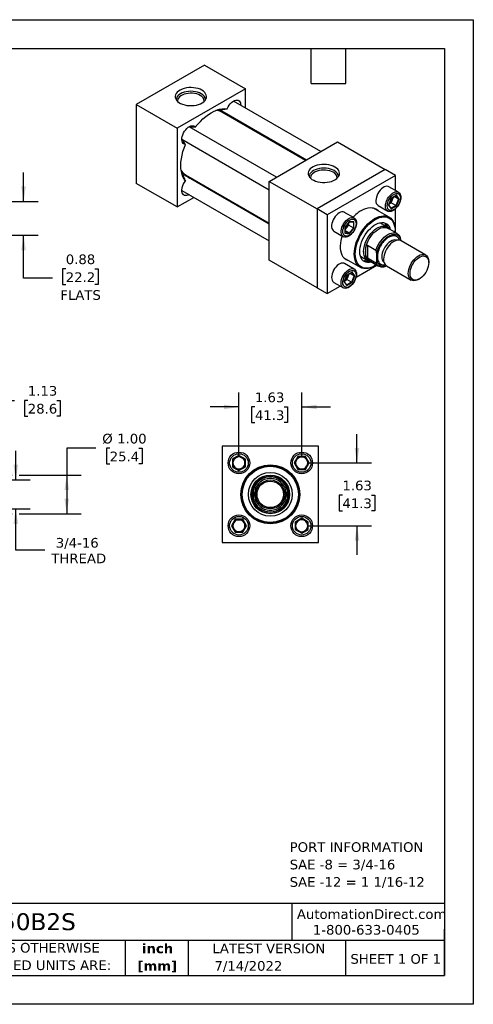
# Model space of a CAD drawing. Header units: inches. Extents: x 0 to 33, y 0 to 25.5.
# Tile 3 of 3: x 21.2 to 33, y 0 to 25.5. Entities that reach past the tile are written whole.
import ezdxf

# ---------------------------------------------------------------- set-up
doc = ezdxf.new("R2010")
doc.units = ezdxf.units.IN
doc.header["$LTSCALE"] = 3
doc.header["$MEASUREMENT"] = 0
doc.linetypes.add('SLD-Solid', pattern=[0])
doc.layers.add('DIMENSIONS', color=140, linetype='SLD-Solid', lineweight=25)
doc.layers.add('TEXT', color=140, linetype='SLD-Solid', lineweight=25)
doc.styles.add('SLDTEXTSTYLE0', font='VERDANA.TTF')
doc.styles.add('SLDTEXTSTYLE1', font='VERDANAB.TTF')
doc.dimstyles.new('SLDDIMSTYLE0', dxfattribs={"dimtxt": 0.254883, "dimasz": 0.39, "dimexe": 0, "dimexo": 0.0625, "dimgap": 0.063721, "dimtad": 0, "dimtih": 1, "dimtoh": 1, "dimrnd": 1e-09, "dimzin": 4, "dimdsep": 46, "dimtxsty": 'SLDTEXTSTYLE0', "dimsah": 1, "dimcen": 0.09, "dimadec": 0, "dimazin": 1, "dimtfac": 1, "dimtofl": 0, "dimtmove": 0, "dimatfit": 3, "dimfxl": 0, "dimfrac": 2, "dimtolj": 1, "dimtzin": 12, "dimarcsym": 0})
doc.dimstyles.new('SLDDIMSTYLE1', dxfattribs={"dimtxt": 0.254883, "dimasz": 0.39, "dimexe": 0, "dimexo": 0.0625, "dimgap": 0.063721, "dimtad": 0, "dimtih": 1, "dimtoh": 1, "dimrnd": 1e-09, "dimzin": 12, "dimdsep": 46, "dimtxsty": 'SLDTEXTSTYLE0', "dimsah": 1, "dimcen": 0.09, "dimadec": 0, "dimazin": 3, "dimtfac": 1, "dimtofl": 0, "dimtmove": 0, "dimatfit": 3, "dimfxl": 0, "dimfrac": 2, "dimtolj": 1, "dimtzin": 12, "dimarcsym": 0})
doc.dimstyles.new('SLDDIMSTYLE2', dxfattribs={"dimtxt": 0.254883, "dimasz": 0.39, "dimexe": 0, "dimexo": 0.0625, "dimgap": 0.063721, "dimtad": 0, "dimtih": 1, "dimtoh": 1, "dimrnd": 1e-09, "dimzin": 12, "dimdsep": 46, "dimtxsty": 'SLDTEXTSTYLE0', "dimsah": 1, "dimcen": 0.09, "dimadec": 0, "dimazin": 3, "dimtfac": 1, "dimtmove": 0, "dimatfit": 0, "dimfxl": 0, "dimfrac": 2, "dimtolj": 1, "dimtzin": 12, "dimarcsym": 0})
doc.dimstyles.new('SLDDIMSTYLE3', dxfattribs={"dimtxt": 0.254883, "dimasz": 0.39, "dimexe": 0, "dimexo": 0.0625, "dimgap": 0.063721, "dimtad": 0, "dimtih": 1, "dimtoh": 1, "dimrnd": 1e-09, "dimdsep": 46, "dimtxsty": 'SLDTEXTSTYLE0', "dimsah": 1, "dimcen": 0.09, "dimadec": 0, "dimazin": 2, "dimtfac": 1, "dimtmove": 0, "dimatfit": 0, "dimfxl": 0, "dimfrac": 2, "dimtolj": 1, "dimtzin": 12, "dimarcsym": 0})

# ---------------------------------------------------------------- blocks, each defined once
blk = doc.blocks.new('SW_NOTE_0')
at = {"layer": 'TEXT', "color": 0, "char_height": 0.25, "attachment_point": 1, "style": 'SLDTEXTSTYLE0'}
for s, insert in [('PORT INFORMATION', (0, 0.318)), ('SAE -8 = 3/4-16', (0, -0.134)), ('SAE -12 = 1 1/16-12', (0, -0.585))]:
    blk.add_mtext(s, dxfattribs=dict(at, insert=insert))
blk = doc.blocks.new('SW_NOTE_0_1')
at = {"layer": 'TEXT', "color": 0, "char_height": 0.25, "attachment_point": 2, "style": 'SLDTEXTSTYLE1'}
for s, insert in [('inch', (0.375, 0.318)), ('[mm]', (0.367, -0.134))]:
    blk.add_mtext(s, dxfattribs=dict(at, insert=insert))
blk = doc.blocks.new('SW_NOTE_0_2')
at = {"layer": 'TEXT', "color": 0, "char_height": 0.25, "attachment_point": 1, "style": 'SLDTEXTSTYLE0'}
for s, insert in [('UNLESS OTHERWISE ', (0, 0.318)), ('SPECIFIED UNITS ARE:', (0, -0.134))]:
    blk.add_mtext(s, dxfattribs=dict(at, insert=insert))
blk = doc.blocks.new('_D_2')
at = {"layer": 'DIMENSIONS'}
for p, q in [((19.041, 13.81), (19.041, 16.013)), ((20.166, 13.701), (20.166, 16.013)), ((19.041, 15.638), (20.166, 15.638)), ((20.166, 15.638), (21.11, 15.638)), ((21.456, 15.638), (21.37, 15.638)), ((21.37, 15.638), (21.37, 15.233)), ((22.213, 15.638), (22.299, 15.638)), ((22.299, 15.638), (22.299, 15.233)), ((21.37, 15.233), (21.456, 15.233)), ((22.299, 15.233), (22.213, 15.233))]:
    blk.add_line(p, q, dxfattribs=at)
for points in [[(19.041, 15.638), (19.431, 15.578), (19.431, 15.698)], [(20.166, 15.638), (19.776, 15.698), (19.776, 15.578)]]:
    blk.add_solid(points, dxfattribs=at)
at = {"layer": 'DIMENSIONS', "char_height": 0.25, "attachment_point": 1, "style": 'SLDTEXTSTYLE0'}
for s, insert in [('1.13', (21.456, 16.013)), ('28.6', (21.456, 15.551))]:
    blk.add_mtext(s, dxfattribs=dict(at, insert=insert))
blk = doc.blocks.new('_D_3')
at = {"layer": 'DIMENSIONS'}
for p, q in [((21.145, 13.582), (21.145, 14.332)), ((20.285, 13.582), (21.52, 13.582)), ((20.285, 12.832), (21.52, 12.832)), ((21.145, 11.761), (21.145, 12.832)), ((21.895, 11.761), (21.145, 11.761))]:
    blk.add_line(p, q, dxfattribs=at)
for points in [[(21.145, 13.582), (21.205, 13.972), (21.085, 13.972)], [(21.145, 12.832), (21.085, 12.442), (21.205, 12.442)]]:
    blk.add_solid(points, dxfattribs=at)
at = {"layer": 'DIMENSIONS', "char_height": 0.25, "attachment_point": 1, "style": 'SLDTEXTSTYLE0'}
for s, insert in [('3/4-16', (22.182, 12.078)), ('THREAD', (22.066, 11.673))]:
    blk.add_mtext(s, dxfattribs=dict(at, insert=insert))
blk = doc.blocks.new('_D_4')
at = {"layer": 'DIMENSIONS'}
for p, q in [((23.215, 14.402), (22.465, 14.402)), ((22.465, 14.402), (22.465, 13.707)), ((23.578, 14.402), (23.493, 14.402)), ((23.493, 14.402), (23.493, 13.997)), ((24.336, 14.402), (24.421, 14.402)), ((24.421, 14.402), (24.421, 13.997)), ((23.493, 13.997), (23.578, 13.997)), ((24.421, 13.997), (24.336, 13.997)), ((18.772, 13.707), (20.076, 13.707)), ((20.256, 13.707), (21.055, 13.707)), ((21.235, 13.707), (22.84, 13.707)), ((22.465, 13.707), (22.465, 12.707)), ((18.772, 12.707), (21.055, 12.707)), ((21.235, 12.707), (22.84, 12.707))]:
    blk.add_line(p, q, dxfattribs=at)
for points in [[(22.465, 13.707), (22.405, 13.317), (22.525, 13.317)], [(22.465, 12.707), (22.525, 13.097), (22.405, 13.097)]]:
    blk.add_solid(points, dxfattribs=at)
at = {"layer": 'DIMENSIONS', "char_height": 0.25, "attachment_point": 1, "style": 'SLDTEXTSTYLE0'}
for s, insert in [('%%c', (23.386, 14.776)), ('1.00', (23.771, 14.776)), ('25.4', (23.578, 14.314))]:
    blk.add_mtext(s, dxfattribs=dict(at, insert=insert))
blk = doc.blocks.new('_D_6')
at = {"layer": 'DIMENSIONS'}
for p, q in [((26.928, 14.17), (26.928, 15.845)), ((28.553, 14.17), (28.553, 15.845)), ((26.928, 15.47), (26.178, 15.47)), ((27.341, 15.47), (27.256, 15.47)), ((27.256, 15.47), (27.256, 15.065)), ((28.099, 15.47), (28.184, 15.47)), ((28.184, 15.47), (28.184, 15.065)), ((28.553, 15.47), (29.303, 15.47)), ((27.256, 15.065), (27.341, 15.065)), ((28.184, 15.065), (28.099, 15.065))]:
    blk.add_line(p, q, dxfattribs=at)
for points in [[(26.928, 15.47), (26.538, 15.53), (26.538, 15.41)], [(28.553, 15.47), (28.943, 15.41), (28.943, 15.53)]]:
    blk.add_solid(points, dxfattribs=at)
at = {"layer": 'DIMENSIONS', "char_height": 0.25, "attachment_point": 1, "style": 'SLDTEXTSTYLE0'}
for s, insert in [('1.63', (27.341, 15.845)), ('41.3', (27.341, 15.383))]:
    blk.add_mtext(s, dxfattribs=dict(at, insert=insert))
blk = doc.blocks.new('_D_7')
at = {"layer": 'DIMENSIONS'}
for p, q in [((29.986, 14.02), (29.986, 14.77)), ((28.703, 14.02), (30.361, 14.02)), ((29.608, 13.187), (29.522, 13.187)), ((29.522, 13.187), (29.522, 12.782)), ((30.365, 13.187), (30.451, 13.187)), ((30.451, 13.187), (30.451, 12.782)), ((29.522, 12.782), (29.608, 12.782)), ((30.451, 12.782), (30.365, 12.782)), ((28.703, 12.395), (30.361, 12.395)), ((29.986, 12.395), (29.986, 11.645))]:
    blk.add_line(p, q, dxfattribs=at)
for points in [[(29.986, 14.02), (30.046, 14.41), (29.926, 14.41)], [(29.986, 12.395), (29.926, 12.005), (30.046, 12.005)]]:
    blk.add_solid(points, dxfattribs=at)
at = {"layer": 'DIMENSIONS', "char_height": 0.25, "attachment_point": 1, "style": 'SLDTEXTSTYLE0'}
for s, insert in [('1.63', (29.608, 13.562)), ('41.3', (29.608, 13.1))]:
    blk.add_mtext(s, dxfattribs=dict(at, insert=insert))
blk = doc.blocks.new('_D_11')
at = {"layer": 'DIMENSIONS'}
for p, q in [((21.347, 20.795), (21.347, 21.545)), ((19.191, 20.795), (21.722, 20.795)), ((19.191, 19.92), (21.722, 19.92)), ((21.347, 18.807), (21.347, 19.92)), ((22.44, 19.045), (22.354, 19.045)), ((22.354, 19.045), (22.354, 18.64)), ((23.197, 19.045), (23.283, 19.045)), ((23.283, 19.045), (23.283, 18.64)), ((22.097, 18.807), (21.347, 18.807)), ((22.354, 18.64), (22.44, 18.64)), ((23.283, 18.64), (23.197, 18.64))]:
    blk.add_line(p, q, dxfattribs=at)
for points in [[(21.347, 20.795), (21.407, 21.185), (21.287, 21.185)], [(21.347, 19.92), (21.287, 19.53), (21.407, 19.53)]]:
    blk.add_solid(points, dxfattribs=at)
at = {"layer": 'DIMENSIONS', "char_height": 0.25, "attachment_point": 1, "style": 'SLDTEXTSTYLE0'}
for s, insert in [('0.88', (22.44, 19.42)), ('22.2', (22.44, 18.957)), ('FLATS', (22.299, 18.495))]:
    blk.add_mtext(s, dxfattribs=dict(at, insert=insert))

msp = doc.modelspace()

# ---------------------------------------------------------------- linework, layer by layer
at = {"color": 7, "linetype": 'SLD-Solid'}
for p, q in [((0, 25.5), (33, 25.5)), ((33, 25.5), (33, 0)), ((33, 0), (0, 0))]:
    msp.add_line(p, q, dxfattribs=at)
for p, q in [((26.034, 24.324), (24.267, 23.304)), ((26.034, 24.324), (27.095, 23.712)), ((27.095, 23.712), (25.327, 22.691)), ((27.095, 23.214), (27.095, 23.712)), ((24.267, 23.304), (24.267, 21.262)), ((24.267, 23.304), (25.327, 22.691)), ((29.05, 22.085), (26.785, 23.393)), ((26.4, 23.157), (26.364, 23.163)), ((26.403, 23.14), (26.4, 23.157)), ((26.41, 23.138), (26.405, 23.156)), ((26.48, 23.136), (28.675, 21.869)), ((28.651, 21.855), (26.481, 23.108)), ((26.569, 23.057), (26.564, 23.062)), ((27.901, 21.422), (25.636, 22.729)), ((26.975, 22.85), (26.983, 22.818)), ((27.095, 22.753), (27.095, 22.781)), ((25.327, 22.691), (25.327, 20.65)), ((25.449, 22.404), (27.714, 21.097)), ((27.714, 21.314), (29.481, 22.334)), ((29.481, 22.334), (30.719, 21.62)), ((25.437, 21.557), (25.461, 21.529)), ((25.461, 21.529), (25.477, 21.535)), ((25.463, 21.526), (25.482, 21.53)), ((27.714, 20.203), (25.518, 21.471)), ((25.544, 21.484), (27.714, 20.231)), ((25.624, 21.434), (25.632, 21.433)), ((25.657, 21.391), (25.624, 21.434)), ((30.719, 21.62), (28.951, 20.599)), ((30.984, 21.467), (29.216, 20.446)), ((30.984, 21.467), (30.719, 21.62)), ((30.984, 21.077), (30.984, 21.467)), ((25.327, 20.65), (24.267, 21.262)), ((26.045, 21.194), (26.014, 21.184)), ((27.714, 21.314), (28.951, 20.599)), ((27.714, 19.272), (27.714, 21.314)), ((31.064, 21.031), (30.815, 21.174)), ((25.449, 21.078), (27.714, 19.77)), ((26.133, 21.115), (26.158, 21.129)), ((31.008, 20.953), (30.872, 20.874)), ((30.873, 20.872), (31.003, 20.947)), ((31.06, 20.856), (30.953, 20.918)), ((30.998, 20.944), (31.06, 20.856)), ((31.075, 20.856), (31.008, 20.953)), ((25.327, 20.65), (25.758, 20.899)), ((30.534, 20.688), (30.783, 20.544)), ((30.872, 20.874), (30.804, 20.699)), ((30.804, 20.699), (30.872, 20.603)), ((30.807, 20.703), (30.873, 20.872)), ((30.871, 20.615), (30.808, 20.705)), ((30.817, 20.728), (30.875, 20.761)), ((30.996, 20.691), (30.869, 20.618)), ((30.872, 20.603), (31.008, 20.681)), ((30.875, 20.761), (30.907, 20.844)), ((30.996, 20.691), (30.875, 20.761)), ((30.907, 20.844), (30.93, 20.905)), ((31.06, 20.856), (30.996, 20.691)), ((31.008, 20.681), (31.075, 20.856)), ((28.951, 20.599), (28.951, 18.558)), ((29.216, 20.446), (28.951, 20.599)), ((29.216, 20.446), (29.216, 18.405)), ((29.915, 20.367), (29.666, 20.511)), ((30.819, 20.386), (30.398, 20.629)), ((30.984, 19.984), (30.984, 20.604)), ((29.791, 20.271), (29.673, 20.125)), ((29.676, 20.125), (29.789, 20.266)), ((29.717, 20.11), (29.772, 20.179)), ((29.772, 20.179), (29.772, 20.246)), ((29.772, 20.179), (29.894, 20.109)), ((29.788, 20.265), (29.897, 20.255)), ((29.908, 20.261), (29.791, 20.271)), ((29.894, 20.255), (29.894, 20.109)), ((29.908, 20.104), (29.908, 20.261)), ((30.761, 20.132), (30.574, 20.239)), ((29.385, 20.024), (29.634, 19.881)), ((29.673, 20.125), (29.673, 19.968)), ((29.673, 19.968), (29.791, 19.958)), ((29.676, 19.976), (29.676, 20.126)), ((29.676, 20.059), (29.717, 20.11)), ((29.784, 19.971), (29.676, 20.033)), ((29.784, 19.971), (29.676, 19.981)), ((29.894, 20.109), (29.784, 19.971)), ((29.791, 19.958), (29.908, 20.104)), ((31.027, 19.959), (30.784, 20.1)), ((30.974, 20.027), (30.974, 20.043)), ((30.255, 19.658), (30.476, 19.531)), ((30.255, 19.658), (30.255, 19.32)), ((31.117, 19.801), (31.117, 19.781)), ((31.768, 19.406), (31.128, 19.776)), ((30.211, 19.391), (30.211, 19.588)), ((30.498, 19.254), (30.498, 19.444)), ((28.951, 18.558), (27.714, 19.272)), ((29.649, 19.331), (30.07, 19.088)), ((29.915, 19.04), (29.666, 19.184)), ((29.964, 18.836), (30.5, 19.146)), ((30.074, 19.373), (30.261, 19.266)), ((30.476, 19.193), (30.255, 19.32)), ((30.3, 19.261), (30.543, 19.121)), ((30.444, 19.125), (30.459, 19.133)), ((30.753, 19.126), (31.393, 18.756)), ((31.846, 19.209), (31.846, 19.234)), ((29.723, 18.884), (29.655, 18.709)), ((29.658, 18.713), (29.724, 18.882)), ((29.859, 18.963), (29.723, 18.884)), ((29.724, 18.881), (29.854, 18.956)), ((29.758, 18.853), (29.781, 18.915)), ((29.911, 18.865), (29.804, 18.927)), ((29.849, 18.954), (29.911, 18.865)), ((29.926, 18.866), (29.859, 18.963)), ((29.385, 18.697), (29.634, 18.554)), ((29.655, 18.709), (29.723, 18.613)), ((29.722, 18.625), (29.659, 18.715)), ((29.668, 18.738), (29.726, 18.771)), ((29.847, 18.701), (29.72, 18.628)), ((29.723, 18.613), (29.859, 18.691)), ((29.726, 18.771), (29.758, 18.853)), ((29.847, 18.701), (29.726, 18.771)), ((29.911, 18.865), (29.847, 18.701)), ((29.859, 18.691), (29.926, 18.866)), ((31.581, 18.775), (31.603, 18.788)), ((28.951, 18.558), (29.216, 18.405)), ((29.216, 18.405), (29.554, 18.6)), ((26.49, 14.457), (26.49, 11.957)), ((28.99, 14.457), (26.49, 14.457)), ((28.99, 11.957), (28.99, 14.457)), ((26.928, 14.212), (26.761, 14.116)), ((26.771, 14.11), (26.761, 14.116)), ((26.761, 14.116), (26.761, 13.924)), ((26.771, 14.11), (26.928, 14.2)), ((26.771, 13.929), (26.771, 14.11)), ((27.094, 14.116), (26.928, 14.212)), ((26.928, 14.2), (26.928, 14.212)), ((26.928, 14.2), (27.084, 14.11)), ((27.084, 14.11), (27.094, 14.116)), ((27.084, 14.11), (27.084, 13.929)), ((27.094, 13.924), (27.094, 14.116)), ((28.457, 14.186), (28.361, 14.02)), ((28.372, 14.02), (28.462, 14.176)), ((28.462, 14.176), (28.457, 14.186)), ((28.649, 14.186), (28.457, 14.186)), ((28.462, 14.176), (28.643, 14.176)), ((28.643, 14.176), (28.649, 14.186)), ((28.643, 14.176), (28.733, 14.02)), ((28.745, 14.02), (28.649, 14.186)), ((26.771, 13.929), (26.761, 13.924)), ((26.761, 13.924), (26.928, 13.828)), ((26.928, 13.839), (26.771, 13.929)), ((27.084, 13.929), (26.928, 13.839)), ((26.928, 13.828), (27.094, 13.924)), ((26.928, 13.839), (26.928, 13.828)), ((27.094, 13.924), (27.084, 13.929)), ((28.361, 14.02), (28.457, 13.853)), ((28.372, 14.02), (28.361, 14.02)), ((28.462, 13.863), (28.372, 14.02)), ((28.457, 13.853), (28.462, 13.863)), ((28.457, 13.853), (28.649, 13.853)), ((28.643, 13.863), (28.462, 13.863)), ((28.733, 14.02), (28.643, 13.863)), ((28.643, 13.863), (28.649, 13.853)), ((28.649, 13.853), (28.745, 14.02)), ((28.733, 14.02), (28.745, 14.02)), ((27.271, 13.087), (27.271, 13.328)), ((27.303, 13.091), (27.303, 13.324)), ((28.178, 13.324), (28.178, 13.091)), ((28.209, 13.328), (28.209, 13.087)), ((26.832, 12.561), (26.736, 12.395)), ((26.747, 12.395), (26.837, 12.551)), ((26.837, 12.551), (26.832, 12.561)), ((27.024, 12.561), (26.832, 12.561)), ((26.837, 12.551), (27.018, 12.551)), ((27.024, 12.561), (27.018, 12.551)), ((27.018, 12.551), (27.108, 12.395)), ((27.12, 12.395), (27.024, 12.561)), ((28.553, 12.587), (28.386, 12.491)), ((28.396, 12.485), (28.553, 12.575)), ((28.553, 12.575), (28.553, 12.587)), ((28.719, 12.491), (28.553, 12.587)), ((28.553, 12.575), (28.709, 12.485)), ((26.747, 12.395), (26.736, 12.395)), ((26.736, 12.395), (26.832, 12.228)), ((26.837, 12.238), (26.747, 12.395)), ((27.108, 12.395), (27.018, 12.238)), ((27.024, 12.228), (27.12, 12.395)), ((27.108, 12.395), (27.12, 12.395)), ((28.386, 12.491), (28.386, 12.299)), ((28.386, 12.491), (28.396, 12.485)), ((28.396, 12.304), (28.386, 12.299)), ((28.386, 12.299), (28.553, 12.203)), ((28.396, 12.304), (28.396, 12.485)), ((28.553, 12.214), (28.396, 12.304)), ((28.709, 12.304), (28.553, 12.214)), ((28.553, 12.203), (28.719, 12.299)), ((28.709, 12.485), (28.719, 12.491)), ((28.709, 12.485), (28.709, 12.304)), ((28.709, 12.304), (28.719, 12.299)), ((28.719, 12.299), (28.719, 12.491)), ((26.837, 12.238), (26.832, 12.228)), ((26.832, 12.228), (27.024, 12.228)), ((27.018, 12.238), (26.837, 12.238)), ((27.018, 12.238), (27.024, 12.228)), ((28.553, 12.214), (28.553, 12.203)), ((26.49, 11.957), (28.99, 11.957))]:
    msp.add_line(p, q)
at = {"flags": 128}
for points in [[(25.967, 23.673), (25.92, 23.697), (25.868, 23.715), (25.81, 23.729), (25.75, 23.738), (25.689, 23.742), (25.627, 23.74), (25.566, 23.732), (25.508, 23.719), (25.454, 23.702), (25.405, 23.679), (25.363, 23.653), (25.328, 23.623), (25.302, 23.591), (25.284, 23.557), (25.276, 23.521), (25.277, 23.485), (25.288, 23.45), (25.308, 23.416), (25.336, 23.384), (25.373, 23.355), (25.417, 23.33), (25.467, 23.309), (25.522, 23.292), (25.581, 23.281), (25.642, 23.275), (25.704, 23.274), (25.766, 23.279), (25.825, 23.289), (25.881, 23.304), (25.933, 23.324), (25.978, 23.349), (26.017, 23.377), (26.048, 23.408), (26.07, 23.441), (26.083, 23.476), (26.086, 23.512), (26.08, 23.548), (26.065, 23.583), (26.041, 23.616), (26.008, 23.646), (25.967, 23.673)], [(25.949, 23.581), (25.903, 23.603), (25.853, 23.621), (25.798, 23.634), (25.74, 23.642), (25.681, 23.645), (25.622, 23.642), (25.564, 23.634), (25.509, 23.621), (25.458, 23.603), (25.413, 23.581), (25.374, 23.555), (25.343, 23.525), (25.321, 23.494), (25.307, 23.46), (25.302, 23.426), (25.302, 23.424)], [(25.924, 23.538), (25.881, 23.559), (25.832, 23.576), (25.779, 23.588), (25.723, 23.594), (25.667, 23.596), (25.61, 23.592), (25.556, 23.582), (25.505, 23.568), (25.459, 23.549), (25.418, 23.526), (25.385, 23.499), (25.361, 23.47), (25.344, 23.438), (25.337, 23.406), (25.338, 23.383)], [(26.625, 23.196), (26.647, 23.241), (26.673, 23.284), (26.703, 23.323), (26.737, 23.357), (26.772, 23.384), (26.808, 23.404), (26.843, 23.415), (26.876, 23.418), (26.905, 23.412), (26.93, 23.398), (26.95, 23.375), (26.964, 23.345), (26.972, 23.309), (26.973, 23.284)], [(25.797, 22.718), (25.86, 22.795), (25.927, 22.867), (25.996, 22.934), (26.067, 22.994), (26.139, 23.047), (26.211, 23.092), (26.284, 23.13), (26.356, 23.16), (26.426, 23.182), (26.495, 23.195), (26.562, 23.2), (26.625, 23.196)], [(26.559, 23.09), (26.54, 23.083), (26.53, 23.08)], [(25.539, 22.271), (25.51, 22.279), (25.486, 22.296), (25.468, 22.32), (25.455, 22.352), (25.449, 22.389), (25.45, 22.431), (25.458, 22.475), (25.472, 22.521), (25.492, 22.567), (25.517, 22.611), (25.547, 22.651), (25.579, 22.686), (25.614, 22.715), (25.65, 22.737), (25.685, 22.75), (25.719, 22.755), (25.749, 22.751), (25.776, 22.739), (25.797, 22.718)], [(25.539, 21.315), (25.504, 21.368), (25.475, 21.428), (25.452, 21.494), (25.435, 21.566), (25.425, 21.643), (25.422, 21.725), (25.425, 21.811), (25.435, 21.9), (25.452, 21.991), (25.475, 22.084), (25.504, 22.177), (25.539, 22.271)], [(29.414, 21.683), (29.367, 21.707), (29.315, 21.726), (29.257, 21.74), (29.197, 21.748), (29.135, 21.752), (29.074, 21.75), (29.013, 21.742), (28.955, 21.73), (28.901, 21.712), (28.852, 21.69), (28.81, 21.663), (28.775, 21.634), (28.749, 21.601), (28.731, 21.567), (28.723, 21.531), (28.724, 21.495), (28.735, 21.46), (28.755, 21.426), (28.783, 21.394), (28.82, 21.365), (28.864, 21.34), (28.914, 21.319), (28.969, 21.302), (29.028, 21.291), (29.089, 21.285), (29.151, 21.284), (29.213, 21.289), (29.272, 21.299), (29.328, 21.314), (29.38, 21.334), (29.425, 21.359), (29.464, 21.387), (29.494, 21.418), (29.517, 21.451), (29.53, 21.486), (29.533, 21.522), (29.527, 21.558), (29.512, 21.593), (29.488, 21.626), (29.455, 21.656), (29.414, 21.683)], [(25.592, 21.456), (25.594, 21.445), (25.597, 21.425)], [(29.396, 21.591), (29.35, 21.613), (29.3, 21.631), (29.245, 21.644), (29.187, 21.652), (29.128, 21.655), (29.068, 21.652), (29.011, 21.644), (28.956, 21.631), (28.905, 21.613), (28.86, 21.591), (28.821, 21.565), (28.79, 21.535), (28.768, 21.504), (28.754, 21.47), (28.749, 21.436), (28.749, 21.434)], [(29.371, 21.548), (29.327, 21.569), (29.279, 21.586), (29.226, 21.598), (29.17, 21.604), (29.114, 21.606), (29.057, 21.602), (29.003, 21.592), (28.952, 21.578), (28.906, 21.559), (28.865, 21.536), (28.832, 21.509), (28.807, 21.48), (28.791, 21.448), (28.784, 21.416), (28.785, 21.393)], [(25.637, 20.969), (25.614, 20.958), (25.579, 20.946), (25.547, 20.944), (25.517, 20.95), (25.492, 20.964), (25.472, 20.987), (25.458, 21.017), (25.45, 21.052), (25.449, 21.093), (25.455, 21.137), (25.468, 21.183), (25.486, 21.229), (25.51, 21.273), (25.539, 21.315)], [(30.815, 21.174), (30.794, 21.183), (30.763, 21.187), (30.729, 21.183), (30.693, 21.17), (30.656, 21.149), (30.62, 21.12), (30.586, 21.085), (30.555, 21.045), (30.528, 21.001), (30.506, 20.954), (30.489, 20.907), (30.479, 20.86), (30.476, 20.816)], [(30.725, 20.673), (30.728, 20.717), (30.738, 20.763), (30.754, 20.811), (30.777, 20.857), (30.804, 20.901), (30.835, 20.942), (30.869, 20.977), (30.905, 21.005), (30.942, 21.026), (30.978, 21.039), (31.012, 21.044), (31.043, 21.039), (31.07, 21.027), (31.092, 21.006), (31.109, 20.977), (31.119, 20.942), (31.122, 20.902), (31.119, 20.858), (31.109, 20.811), (31.092, 20.764), (31.07, 20.717), (31.043, 20.673), (31.012, 20.633), (30.978, 20.598), (30.942, 20.569), (30.905, 20.548), (30.869, 20.535), (30.835, 20.531), (30.804, 20.535), (30.777, 20.548), (30.754, 20.569), (30.738, 20.597), (30.728, 20.632), (30.725, 20.673)], [(31.11, 20.876), (31.107, 20.836), (31.097, 20.793), (31.081, 20.75), (31.06, 20.708), (31.034, 20.669), (31.005, 20.634), (30.973, 20.604), (30.94, 20.581), (30.906, 20.566), (30.874, 20.558), (30.845, 20.56), (30.819, 20.569), (30.798, 20.587), (30.782, 20.612), (30.773, 20.643), (30.769, 20.679), (30.773, 20.72), (30.782, 20.762), (30.798, 20.805), (30.819, 20.847), (30.845, 20.887), (30.874, 20.922), (30.906, 20.952), (30.94, 20.975), (30.973, 20.99), (31.005, 20.997), (31.034, 20.996), (31.06, 20.987), (31.081, 20.969), (31.097, 20.944), (31.107, 20.913), (31.11, 20.876)], [(29.666, 20.511), (29.659, 20.514), (29.63, 20.523), (29.597, 20.523), (29.562, 20.514), (29.525, 20.497), (29.489, 20.472), (29.454, 20.44), (29.421, 20.402), (29.392, 20.36), (29.367, 20.314), (29.348, 20.267), (29.334, 20.22), (29.328, 20.175), (29.328, 20.132), (29.334, 20.094), (29.348, 20.063), (29.367, 20.038), (29.385, 20.024)], [(30.444, 19.125), (30.385, 19.095), (30.326, 19.072), (30.269, 19.058), (30.214, 19.053), (30.162, 19.056), (30.114, 19.068), (30.07, 19.088), (30.03, 19.116), (29.996, 19.152), (29.967, 19.196), (29.944, 19.246), (29.928, 19.303), (29.918, 19.364), (29.914, 19.431), (29.918, 19.502), (29.928, 19.575), (29.944, 19.65), (29.967, 19.727), (29.996, 19.804), (30.03, 19.879), (30.07, 19.953), (30.114, 20.025), (30.162, 20.092), (30.214, 20.156), (30.269, 20.214), (30.326, 20.266), (30.385, 20.311), (30.444, 20.349), (30.504, 20.379), (30.562, 20.402), (30.619, 20.416), (30.674, 20.421), (30.726, 20.418), (30.775, 20.406), (30.819, 20.386), (30.859, 20.358), (30.893, 20.322), (30.922, 20.278), (30.945, 20.228), (30.961, 20.171), (30.971, 20.11), (30.974, 20.043), (30.974, 20.043)], [(30.1, 20.56), (30.16, 20.591), (30.218, 20.614), (30.276, 20.628), (30.331, 20.634), (30.383, 20.631), (30.432, 20.621), (30.477, 20.601), (30.518, 20.574), (30.551, 20.541)], [(29.774, 19.894), (29.738, 19.877), (29.703, 19.869), (29.67, 19.868), (29.64, 19.877), (29.616, 19.894), (29.596, 19.919), (29.583, 19.951), (29.576, 19.989), (29.576, 20.031), (29.583, 20.076), (29.596, 20.124), (29.616, 20.171), (29.64, 20.216), (29.67, 20.259), (29.703, 20.296), (29.738, 20.328), (29.774, 20.353), (29.811, 20.371), (29.846, 20.379), (29.879, 20.379), (29.908, 20.371), (29.933, 20.354), (29.952, 20.329), (29.965, 20.297), (29.972, 20.259), (29.972, 20.217), (29.965, 20.171), (29.952, 20.124), (29.933, 20.077), (29.908, 20.032), (29.879, 19.989), (29.846, 19.951), (29.811, 19.919), (29.774, 19.894)], [(29.791, 20.311), (29.824, 20.327), (29.856, 20.334), (29.885, 20.333), (29.911, 20.323), (29.932, 20.306), (29.948, 20.281), (29.958, 20.249), (29.961, 20.213), (29.958, 20.173), (29.948, 20.13), (29.932, 20.087), (29.911, 20.045), (29.885, 20.006), (29.856, 19.97), (29.824, 19.941), (29.791, 19.918), (29.757, 19.902), (29.725, 19.895), (29.696, 19.896), (29.67, 19.906), (29.649, 19.923), (29.633, 19.948), (29.623, 19.98), (29.62, 20.016), (29.623, 20.056), (29.633, 20.099), (29.649, 20.142), (29.67, 20.184), (29.696, 20.223), (29.725, 20.259), (29.757, 20.288), (29.791, 20.311)], [(30.489, 19.152), (30.458, 19.133), (30.401, 19.104), (30.344, 19.082), (30.288, 19.068), (30.235, 19.063), (30.184, 19.066), (30.137, 19.077), (30.094, 19.097), (30.055, 19.125), (30.022, 19.16), (29.994, 19.202), (29.972, 19.251), (29.956, 19.306), (29.946, 19.366), (29.943, 19.431), (29.946, 19.5), (29.956, 19.571), (29.972, 19.645), (29.994, 19.719), (30.022, 19.794), (30.055, 19.867), (30.094, 19.939), (30.137, 20.009), (30.184, 20.075), (30.235, 20.136), (30.288, 20.193), (30.344, 20.243), (30.401, 20.287), (30.458, 20.325)], [(30.365, 19.224), (30.357, 19.222), (30.308, 19.212), (30.262, 19.211), (30.218, 19.219), (30.179, 19.235), (30.145, 19.259), (30.115, 19.291), (30.092, 19.329), (30.074, 19.375), (30.062, 19.426), (30.057, 19.482), (30.059, 19.543), (30.067, 19.606), (30.082, 19.671), (30.103, 19.738), (30.129, 19.804), (30.161, 19.869), (30.198, 19.932), (30.24, 19.991), (30.284, 20.046), (30.332, 20.096), (30.382, 20.139), (30.433, 20.176), (30.484, 20.206), (30.535, 20.228), (30.585, 20.242), (30.633, 20.247), (30.677, 20.244), (30.719, 20.232), (30.756, 20.212), (30.788, 20.184), (30.814, 20.149), (30.835, 20.106), (30.849, 20.062)], [(30.157, 19.494), (30.161, 19.552), (30.171, 19.612), (30.187, 19.674), (30.209, 19.736), (30.237, 19.798), (30.27, 19.858), (30.307, 19.914), (30.348, 19.967), (30.393, 20.015), (30.439, 20.057), (30.487, 20.092), (30.535, 20.12), (30.583, 20.14), (30.629, 20.152), (30.674, 20.155), (30.715, 20.15), (30.752, 20.136), (30.785, 20.115), (30.813, 20.085), (30.817, 20.08)], [(30.458, 20.325), (30.516, 20.354), (30.573, 20.376), (30.629, 20.389), (30.682, 20.395), (30.733, 20.392), (30.78, 20.38), (30.823, 20.361), (30.862, 20.333), (30.895, 20.298), (30.923, 20.256), (30.945, 20.207), (30.961, 20.152), (30.971, 20.091), (30.974, 20.027), (30.973, 19.99)], [(29.802, 19.242), (29.792, 19.245), (29.745, 19.26), (29.702, 19.283), (29.664, 19.314), (29.632, 19.353), (29.605, 19.399), (29.584, 19.451), (29.569, 19.51), (29.561, 19.573), (29.559, 19.641), (29.564, 19.712), (29.576, 19.786), (29.593, 19.862), (29.603, 19.896)], [(30.211, 19.588), (30.226, 19.648), (30.247, 19.71), (30.273, 19.77), (30.305, 19.829), (30.342, 19.886), (30.382, 19.938), (30.426, 19.985), (30.471, 20.026), (30.518, 20.061), (30.566, 20.089), (30.613, 20.108), (30.659, 20.119), (30.702, 20.122), (30.742, 20.117), (30.779, 20.103), (30.784, 20.1)], [(30.476, 19.531), (30.499, 19.593), (30.529, 19.654), (30.563, 19.713), (30.602, 19.768), (30.645, 19.819), (30.69, 19.865), (30.737, 19.904), (30.785, 19.935), (30.833, 19.959), (30.88, 19.975), (30.926, 19.982), (30.968, 19.98), (31.007, 19.969), (31.042, 19.95), (31.071, 19.923), (31.095, 19.888)], [(30.498, 19.444), (30.513, 19.504), (30.535, 19.564), (30.562, 19.623), (30.594, 19.68), (30.631, 19.735), (30.672, 19.784), (30.715, 19.829), (30.761, 19.866), (30.807, 19.897), (30.854, 19.92), (30.899, 19.935), (30.943, 19.941), (30.983, 19.938), (31.02, 19.926), (31.053, 19.907), (31.08, 19.879), (31.101, 19.843), (31.117, 19.801)], [(31.018, 19.788), (31.003, 19.793), (30.97, 19.798), (30.933, 19.794), (30.894, 19.781), (30.854, 19.76), (30.814, 19.731), (30.776, 19.696), (30.741, 19.655), (30.709, 19.609), (30.681, 19.56), (30.659, 19.509), (30.642, 19.457), (30.632, 19.407), (30.629, 19.359)], [(31.128, 19.776), (31.096, 19.788), (31.061, 19.793), (31.022, 19.789), (30.982, 19.777), (30.94, 19.757), (30.899, 19.729), (30.858, 19.695), (30.82, 19.654), (30.784, 19.609), (30.753, 19.559), (30.726, 19.507), (30.704, 19.453), (30.688, 19.4), (30.678, 19.347), (30.675, 19.298)], [(30.334, 19.243), (30.307, 19.247), (30.27, 19.261), (30.237, 19.283), (30.209, 19.312), (30.187, 19.349), (30.171, 19.392), (30.161, 19.441), (30.157, 19.494)], [(31.316, 18.928), (31.319, 18.978), (31.328, 19.03), (31.344, 19.084), (31.366, 19.137), (31.393, 19.189), (31.425, 19.239), (31.46, 19.284), (31.499, 19.325), (31.539, 19.36), (31.581, 19.387), (31.622, 19.407), (31.663, 19.42), (31.701, 19.423), (31.737, 19.419), (31.768, 19.406), (31.795, 19.385), (31.817, 19.356), (31.833, 19.321), (31.843, 19.28), (31.846, 19.234), (31.846, 19.234)], [(31.36, 18.928), (31.363, 18.976), (31.373, 19.027), (31.389, 19.078), (31.411, 19.13), (31.438, 19.18), (31.47, 19.227), (31.505, 19.269), (31.543, 19.306), (31.583, 19.336), (31.623, 19.36), (31.662, 19.375), (31.7, 19.382), (31.736, 19.38), (31.767, 19.37), (31.795, 19.351), (31.817, 19.325), (31.833, 19.292), (31.843, 19.253), (31.846, 19.209), (31.843, 19.16), (31.833, 19.11), (31.817, 19.058), (31.795, 19.007), (31.767, 18.957), (31.736, 18.91), (31.7, 18.868), (31.662, 18.831), (31.623, 18.8), (31.583, 18.777), (31.543, 18.762), (31.505, 18.755), (31.47, 18.757), (31.438, 18.767), (31.411, 18.785), (31.389, 18.811), (31.373, 18.844), (31.363, 18.884), (31.36, 18.928)], [(29.666, 19.184), (29.645, 19.193), (29.614, 19.197), (29.58, 19.193), (29.544, 19.18), (29.507, 19.159), (29.471, 19.13), (29.437, 19.095), (29.406, 19.055), (29.379, 19.011), (29.357, 18.964), (29.34, 18.917), (29.33, 18.87), (29.327, 18.826), (29.33, 18.786), (29.34, 18.751), (29.357, 18.722), (29.379, 18.701), (29.385, 18.697)], [(30.162, 19.251), (30.193, 19.264), (30.232, 19.283)], [(29.973, 18.912), (29.97, 18.868), (29.96, 18.821), (29.943, 18.774), (29.921, 18.727), (29.894, 18.683), (29.863, 18.643), (29.829, 18.608), (29.793, 18.579), (29.756, 18.558), (29.72, 18.545), (29.686, 18.541), (29.655, 18.545), (29.627, 18.558), (29.605, 18.579), (29.589, 18.607), (29.579, 18.642), (29.576, 18.682), (29.579, 18.726), (29.589, 18.773), (29.605, 18.82), (29.627, 18.867), (29.655, 18.911), (29.686, 18.951), (29.72, 18.986), (29.756, 19.015), (29.793, 19.036), (29.829, 19.049), (29.863, 19.054), (29.894, 19.049), (29.921, 19.036), (29.943, 19.015), (29.96, 18.987), (29.97, 18.952), (29.973, 18.912)], [(29.62, 18.689), (29.623, 18.73), (29.633, 18.772), (29.649, 18.815), (29.67, 18.857), (29.696, 18.897), (29.725, 18.932), (29.757, 18.961), (29.791, 18.984), (29.824, 19), (29.856, 19.007), (29.885, 19.006), (29.911, 18.996), (29.932, 18.979), (29.948, 18.954), (29.958, 18.923), (29.961, 18.886), (29.958, 18.846), (29.948, 18.803), (29.932, 18.76), (29.911, 18.718), (29.885, 18.679), (29.856, 18.643), (29.824, 18.614), (29.791, 18.591), (29.757, 18.575), (29.725, 18.568), (29.696, 18.569), (29.67, 18.579), (29.649, 18.597), (29.633, 18.621), (29.623, 18.653), (29.62, 18.689)], [(31.581, 18.775), (31.581, 18.775), (31.539, 18.755), (31.499, 18.743), (31.46, 18.739), (31.425, 18.743), (31.393, 18.756), (31.366, 18.777), (31.344, 18.806), (31.328, 18.841), (31.319, 18.882), (31.316, 18.928)]]:
    msp.add_lwpolyline(points, dxfattribs=at)
for centre, radius in [((26.928, 14.02), 0.281), ((28.553, 14.02), 0.281), ((26.928, 14.02), 0.241), ((28.553, 14.02), 0.241), ((27.74, 13.207), 0.765), ((27.74, 13.207), 0.75), ((27.74, 13.207), 0.729), ((27.74, 13.207), 0.568), ((27.74, 13.207), 0.501), ((27.74, 13.207), 0.5), ((27.74, 13.207), 0.375), ((27.74, 13.207), 0.344), ((26.928, 12.395), 0.281), ((26.928, 12.395), 0.241), ((28.553, 12.395), 0.281), ((28.553, 12.395), 0.241)]:
    msp.add_circle(centre, radius)
for centre, radius, start, end in [((25.861, 23.388), 0.162, 358.128, 67.3198), ((25.875, 23.411), 0.185, 4.0687, 66.5287), ((26.315, 22.814), 0.337, 60.5107, 87.345), ((26.517, 23.197), 0.0711, 205.2615, 238.8594), ((25.713, 21.772), 0.334, 212.5452, 239.6099), ((25.484, 21.408), 0.0713, 61.1648, 95.1535), ((29.308, 21.398), 0.162, 358.128, 67.3198), ((29.322, 21.421), 0.185, 4.0687, 66.5287), ((30.611, 20.8), 0.136, 173.1202, 235.5676), ((30.679, 20.928), 0.243, 304.7235, 339.6292), ((30.668, 20.935), 0.247, 308.4457, 350.6486), ((30.709, 20.923), 0.213, 338.2315, 353.6851), ((30.584, 19.749), 0.945, 120.7924, 137.6183), ((29.519, 20.271), 0.247, 309.3582, 351.5571), ((29.53, 20.265), 0.243, 320.3713, 355.2784), ((30.552, 20.05), 0.245, 14.5769, 48.8002), ((30.192, 20.133), 0.539, 1.6911, 9.8077), ((29.55, 20.242), 0.213, 306.3207, 321.7682), ((30.653, 19.489), 0.453, 167.446, 192.554), ((30.407, 19.431), 0.2, 191.5146, 237.8116), ((30.227, 19.484), 0.242, 250.9499, 285.6838), ((30.646, 19.296), 0.199, 211.2651, 301.9426), ((30.671, 19.29), 0.177, 191.7657, 295.2128), ((30.797, 19.342), 0.168, 174.1978, 229.2315), ((30.858, 19.277), 0.184, 173.5491, 235.1388), ((29.516, 18.946), 0.25, 308.7049, 350.3895), ((29.56, 18.932), 0.213, 338.2315, 353.6851), ((29.53, 18.938), 0.243, 304.7235, 339.6292), ((26.928, 14.02), 0.156, 120, 180), ((26.928, 14.02), 0.156, 60, 120), ((26.928, 14.02), 0.156, 0, 60), ((28.553, 14.02), 0.156, 150, 210), ((28.553, 14.02), 0.156, 90, 150), ((28.553, 14.02), 0.156, 30, 90), ((28.553, 14.02), 0.156, 330, 30), ((26.928, 14.02), 0.156, 180, 240), ((26.928, 14.02), 0.156, 240, 300), ((26.928, 14.02), 0.156, 300, 0), ((28.553, 14.02), 0.156, 210, 270), ((28.553, 14.02), 0.156, 270, 330), ((27.74, 13.207), 0.484, 25.321, 154.679), ((27.74, 13.207), 0.453, 14.9132, 165.0868), ((27.74, 13.207), 0.484, 165.579, 194.421), ((27.74, 13.207), 0.484, 345.579, 14.421), ((27.74, 13.207), 0.453, 194.9132, 345.0868), ((27.74, 13.207), 0.484, 205.321, 334.679), ((26.928, 12.395), 0.156, 90, 150), ((26.928, 12.395), 0.156, 30, 90), ((28.553, 12.395), 0.156, 120, 180), ((28.553, 12.395), 0.156, 60, 120), ((28.553, 12.395), 0.156, 360, 60), ((26.928, 12.395), 0.156, 150, 210), ((26.928, 12.395), 0.156, 210, 270), ((26.928, 12.395), 0.156, 270, 330), ((26.928, 12.395), 0.156, 330, 30), ((28.553, 12.395), 0.156, 180, 240), ((28.553, 12.395), 0.156, 240, 300), ((28.553, 12.395), 0.156, 300, 360)]:
    msp.add_arc(centre, radius, start, end)
for centre, major_axis, ratio, start_param, end_param in [((31, 20.957), (0.0025, 0.0112), 0.697888, 3.709727, 4.495206), ((30.797, 20.704), (0.0108, 0.0013), 0.565682, 5.357291, 5.989234), ((30.865, 20.878), (0.00803, -0.00688), 0.218443, 0.076768, 0.708711), ((31, 20.685), (0.00803, -0.00688), 0.218443, 0.708711, 2.279507), ((31.068, 20.86), (0.0108, 0.0013), 0.565682, 3.786495, 5.357291), ((30.865, 20.607), (0.0025, 0.0112), 0.697888, 4.495206, 5.715051), ((29.784, 20.275), (-0.00425, 0.00999), 0.565758, 3.435631, 4.067595), ((29.901, 20.265), (0.00843, 0.00771), 0.697875, 3.709669, 4.92971), ((29.666, 20.129), (0.00997, -0.00351), 0.218312, 5.574505, 6.206468), ((29.666, 19.972), (0.00843, 0.00771), 0.697875, 4.92971, 5.715109), ((29.784, 19.962), (-0.00425, 0.00999), 0.565758, 4.067595, 5.638391), ((29.901, 20.108), (0.00997, -0.00351), 0.218312, 4.003708, 5.574505), ((29.716, 18.888), (0.00803, -0.00688), 0.218443, 0.076768, 0.708711), ((29.851, 18.967), (0.0025, 0.0112), 0.697888, 3.709727, 4.495206), ((29.648, 18.713), (0.0108, 0.0013), 0.565682, 5.357291, 5.989234), ((29.716, 18.617), (0.0025, 0.0112), 0.697888, 4.495206, 5.715051), ((29.851, 18.695), (0.00803, -0.00688), 0.218443, 0.708711, 2.279507), ((29.919, 18.87), (0.0108, 0.0013), 0.565682, 3.786495, 5.357291)]:
    msp.add_ellipse(centre, major_axis=major_axis, ratio=ratio, start_param=start_param, end_param=end_param)
for points, knots in [([(26.4, 23.157), (26.415, 23.161), (26.43, 23.165), (26.464, 23.172), (26.482, 23.175), (26.52, 23.181), (26.54, 23.184), (26.582, 23.19), (26.603, 23.193), (26.625, 23.196)], [0, 0, 0, 0, 0.25, 0.25, 0.5, 0.5, 0.75, 0.75, 1, 1, 1, 1]), ([(26.564, 23.062), (26.582, 23.06), (26.6, 23.057), (26.618, 23.056), (26.619, 23.056)], [0, 0, 0, 0, 0.989374, 1, 1, 1, 1]), ([(25.659, 22.716), (25.67, 22.719), (25.704, 22.728), (25.75, 22.727), (25.782, 22.721), (25.797, 22.718)], [0, 0, 0, 0, 0.206967, 0.642852, 1, 1, 1, 1]), ([(25.469, 22.393), (25.477, 22.366), (25.488, 22.343), (25.511, 22.303), (25.525, 22.286), (25.539, 22.271)], [0, 0, 0, 0, 0.5, 0.5, 1, 1, 1, 1]), ([(25.461, 21.529), (25.464, 21.515), (25.469, 21.499), (25.48, 21.466), (25.486, 21.449), (25.506, 21.395), (25.522, 21.356), (25.539, 21.315)], [0, 0, 0, 0, 0.25, 0.25, 0.5, 0.5, 1, 1, 1, 1]), ([(31.084, 19.788), (31.082, 19.795), (31.075, 19.82), (31.052, 19.854), (31.015, 19.887), (30.968, 19.904), (30.916, 19.905), (30.862, 19.891), (30.807, 19.866), (30.753, 19.829), (30.699, 19.779), (30.646, 19.718), (30.6, 19.647), (30.562, 19.572), (30.535, 19.496), (30.519, 19.424), (30.517, 19.38), (30.516, 19.359)], [0, 0, 0, 0, 0.0250641, 0.0963177, 0.1690834, 0.2418491, 0.3131027, 0.3815122, 0.4460556, 0.510599, 0.5790085, 0.6502621, 0.7230278, 0.7957935, 0.8670471, 0.9354566, 1, 1, 1, 1]), ([(30.211, 19.588), (30.212, 19.595), (30.214, 19.603), (30.218, 19.618), (30.221, 19.625), (30.228, 19.639), (30.232, 19.646), (30.239, 19.654), (30.242, 19.657), (30.248, 19.66), (30.252, 19.66), (30.255, 19.658)], [0, 0, 0, 0, 0.25, 0.25, 0.5, 0.5, 0.75, 0.75, 0.875, 0.875, 1, 1, 1, 1]), ([(30.255, 19.32), (30.252, 19.322), (30.248, 19.325), (30.242, 19.331), (30.239, 19.334), (30.232, 19.343), (30.228, 19.349), (30.221, 19.361), (30.219, 19.367), (30.214, 19.379), (30.212, 19.385), (30.211, 19.391)], [0, 0, 0, 0, 0.125, 0.125, 0.25, 0.25, 0.5, 0.5, 0.75, 0.75, 1, 1, 1, 1]), ([(30.516, 19.359), (30.517, 19.339), (30.519, 19.298), (30.535, 19.245), (30.562, 19.2), (30.6, 19.168), (30.647, 19.152), (30.687, 19.149), (30.713, 19.156), (30.719, 19.158)], [0, 0, 0, 0, 0.144946, 0.298575, 0.45859, 0.622001, 0.785412, 0.945427, 1, 1, 1, 1]), ([(28.152, 13.207), (28.152, 13.316), (28.109, 13.421), (27.954, 13.576), (27.849, 13.619), (27.631, 13.619), (27.526, 13.576), (27.372, 13.421), (27.328, 13.316), (27.328, 13.207)], [0, 0, 0, 0, 0.25, 0.25, 0.5, 0.5, 0.75, 0.75, 1, 1, 1, 1]), ([(27.271, 13.328), (27.274, 13.336), (27.276, 13.344), (27.281, 13.361), (27.284, 13.369), (27.29, 13.385), (27.293, 13.393), (27.298, 13.403), (27.299, 13.407), (27.302, 13.412), (27.303, 13.414), (27.303, 13.414)], [0, 0, 0, 0, 0.25, 0.25, 0.5, 0.5, 0.75, 0.75, 0.875, 0.875, 1, 1, 1, 1]), ([(28.178, 13.414), (28.178, 13.414), (28.179, 13.412), (28.181, 13.407), (28.183, 13.403), (28.187, 13.393), (28.191, 13.385), (28.196, 13.369), (28.199, 13.361), (28.204, 13.344), (28.207, 13.336), (28.209, 13.328)], [0, 0, 0, 0, 0.125, 0.125, 0.25, 0.25, 0.5, 0.5, 0.75, 0.75, 1, 1, 1, 1]), ([(27.303, 13), (27.303, 13), (27.302, 13.002), (27.299, 13.008), (27.298, 13.011), (27.293, 13.022), (27.29, 13.03), (27.284, 13.045), (27.281, 13.054), (27.276, 13.07), (27.274, 13.078), (27.271, 13.087)], [0, 0, 0, 0, 0.125, 0.125, 0.25, 0.25, 0.5, 0.5, 0.75, 0.75, 1, 1, 1, 1]), ([(27.328, 13.207), (27.328, 13.098), (27.372, 12.993), (27.526, 12.839), (27.631, 12.795), (27.849, 12.795), (27.954, 12.839), (28.109, 12.993), (28.152, 13.098), (28.152, 13.207)], [0, 0, 0, 0, 0.25, 0.25, 0.5, 0.5, 0.75, 0.75, 1, 1, 1, 1]), ([(28.209, 13.087), (28.207, 13.078), (28.204, 13.07), (28.199, 13.054), (28.197, 13.046), (28.191, 13.03), (28.187, 13.022), (28.183, 13.011), (28.181, 13.008), (28.179, 13.002), (28.178, 13), (28.178, 13)], [0, 0, 0, 0, 0.25, 0.25, 0.5, 0.5, 0.75, 0.75, 0.875, 0.875, 1, 1, 1, 1])]:
    msp.add_open_spline(points, degree=3, knots=knots)
for points in [[(31.095, 19.888), (31.103, 19.859), (31.111, 19.83), (31.117, 19.801)], [(30.498, 19.444), (30.492, 19.473), (30.485, 19.502), (30.476, 19.531)], [(30.476, 19.193), (30.485, 19.212), (30.492, 19.232), (30.498, 19.254)], [(27.303, 13.324), (27.303, 13.355), (27.303, 13.385), (27.303, 13.414)], [(28.178, 13.414), (28.178, 13.385), (28.178, 13.355), (28.178, 13.324)], [(27.303, 13), (27.303, 13.03), (27.303, 13.06), (27.303, 13.091)], [(28.178, 13), (28.178, 13.03), (28.178, 13.06), (28.178, 13.091)]]:
    msp.add_open_spline(points, degree=3)
at = {"layer": 'TEXT'}
for p, q in [((0.75, 24.75), (32.25, 24.75)), ((28.8, 23.85), (28.8, 24.75)), ((29.7, 23.85), (29.7, 24.75)), ((32.25, 24.75), (32.25, 0.75)), ((28.8, 23.85), (29.7, 23.85)), ((32.25, 2.613), (0.75, 2.613)), ((28.296, 2.613), (28.296, 1.65)), ((32.25, 0.75), (32.25, 1.95)), ((32.25, 1.65), (0.75, 1.65)), ((23.979, 1.65), (23.979, 0.75)), ((25.608, 1.65), (25.608, 0.75)), ((29.687, 1.65), (29.687, 0.75)), ((0.75, 0.75), (32.25, 0.75))]:
    msp.add_line(p, q, dxfattribs=at)

# ---------------------------------------------------------------- block references
for name, p in [('SW_NOTE_0', (28.242, 3.879)), ('SW_NOTE_0_2', (19.796, 1.272)), ('SW_NOTE_0_1', (24.443, 1.255))]:
    msp.add_blockref(name, p, dxfattribs=at)

# ---------------------------------------------------------------- texts
at = {"layer": 'TEXT', "style": 'SLDTEXTSTYLE0'}
for s, insert, char_height, attachment_point in [('HP16150B2S', (18.804, 2.359), 0.4375, 1), ('AutomationDirect.com', (28.429, 2.461), 0.25, 1), ('1-800-633-0405', (28.842, 2.055), 0.25, 1), ('LATEST VERSION', (27.703, 1.574), 0.25, 2), ('SHEET 1 OF 1', (29.816, 1.301), 0.25, 1), ('7/14/2022', (26.293, 1.12), 0.25, 1)]:
    msp.add_mtext(s, dxfattribs=dict(at, insert=insert, char_height=char_height, attachment_point=attachment_point))

# ---------------------------------------------------------------- dimensions: what is measured, and where the dimension line sits
at = {"layer": 'DIMENSIONS'}
for base, p1, p2, text, dimstyle, picture, middle in [((21.347171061, 20.795295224), (19.041068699, 19.920295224), (19.041068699, 20.795295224), '<>\\PFLATS', 'SLDDIMSTYLE3', '_D_11', (21.347171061, 18.806619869)), ((22.465, 12.707), (18.622, 13.707), (18.622, 12.707), '%%c<>', 'SLDDIMSTYLE0', '_D_4', (22.465, 14.402)), ((21.145, 12.832), (20.135, 13.582), (20.135, 12.832), '3/4-16\\PTHREAD', 'SLDDIMSTYLE2', '_D_3', (21.145, 11.761))]:
    dim = msp.add_linear_dim(base=base, p1=p1, p2=p2, angle=90, text=text, dimstyle=dimstyle, dxfattribs=at)
    dim.commit()
    dim.dimension.update_dxf_attribs({"geometry": picture, "text_midpoint": middle, "dimtype": 160})
dim = msp.add_linear_dim(base=(19.041068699, 15.638267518), p1=(20.166068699, 13.550915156), p2=(19.041068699, 13.659915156), dimstyle='SLDDIMSTYLE1', dxfattribs=at)
dim.commit()
dim.dimension.update_dxf_attribs({"geometry": '_D_2', "text_midpoint": (21.834329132, 15.638267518), "dimtype": 160})
for base, p1, p2, angle, picture, middle in [((28.552709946, 15.470429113), (26.927709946, 14.019665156), (28.552709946, 14.019665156), 0, '_D_6', (27.720173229, 15.470429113)), ((29.986356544, 12.394665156), (28.552709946, 14.019665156), (28.552709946, 12.394665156), 90, '_D_7', (29.986356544, 13.187333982))]:
    dim = msp.add_linear_dim(base=base, p1=p1, p2=p2, angle=angle, dimstyle='SLDDIMSTYLE2', dxfattribs=at)
    dim.commit()
    dim.dimension.update_dxf_attribs({"geometry": picture, "text_midpoint": middle, "dimtype": 160})

doc.saveas('drawing.dxf')
